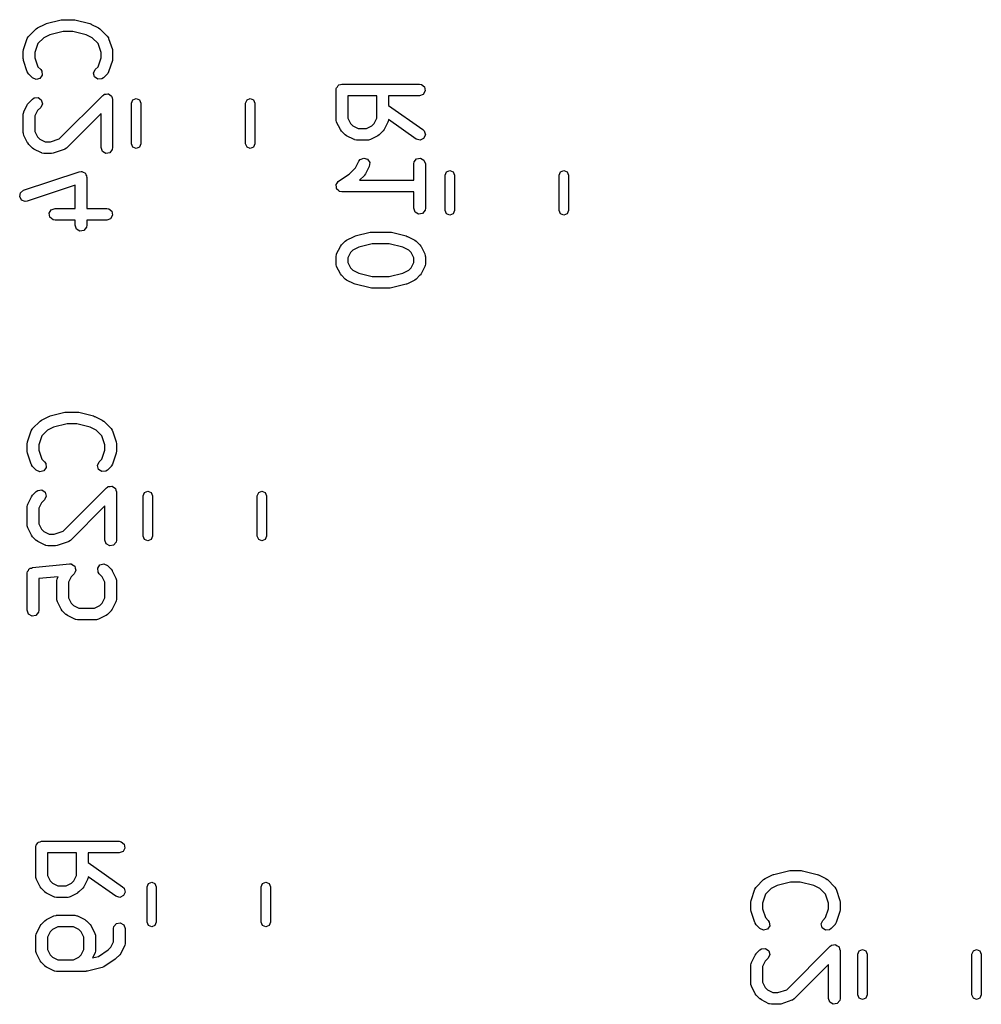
# Model space of a CAD drawing. Extents: x 65.6 to 125.7, y -80 to -28.3.
# Tile 10 of 12: x 113.3 to 125.7, y -53.8 to -41.1. Entities that reach past the tile are written whole.
import ezdxf

# ---------------------------------------------------------------- set-up
doc = ezdxf.new("R2010")
doc.units = 0
doc.layers.add('BLACK', color=7, linetype='CONTINUOUS')

msp = doc.modelspace()

# ---------------------------------------------------------------- linework, layer by layer
at = {"layer": 'BLACK', "linetype": 'CONTINUOUS'}
for p, q in [((113.547135, -41.216251), (113.642373, -41.168632)), ((113.642373, -41.168632), (113.654779, -41.164941)), ((113.654779, -41.164941), (113.657724, -41.162953)), ((113.657724, -41.162953), (113.8482, -41.115334)), ((113.8482, -41.115334), (113.863132, -41.11428)), ((113.863132, -41.11428), (113.86639, -41.113095)), ((113.86639, -41.113095), (114.009247, -41.113095)), ((114.009247, -41.113095), (114.023988, -41.115694)), ((114.023988, -41.115694), (114.027437, -41.115334)), ((114.027437, -41.115334), (114.217913, -41.162953)), ((114.217913, -41.162953), (114.229735, -41.168225)), ((114.229735, -41.168225), (114.233264, -41.168632)), ((114.233264, -41.168632), (114.328502, -41.216251)), ((113.432405, -41.325538), (113.527643, -41.2303)), ((113.527643, -41.2303), (113.546011, -41.217437)), ((113.546011, -41.217437), (113.547135, -41.216251)), ((113.70209, -41.306478), (113.625103, -41.344972)), ((113.875624, -41.263095), (113.70209, -41.306478)), ((114.000013, -41.263095), (113.875624, -41.263095)), ((114.173547, -41.306478), (114.000013, -41.263095)), ((114.250534, -41.344972), (114.173547, -41.306478)), ((114.328502, -41.216251), (114.346512, -41.229609)), ((114.346512, -41.229609), (114.347994, -41.2303)), ((114.347994, -41.2303), (114.443233, -41.325538)), ((113.366668, -41.497711), (113.414287, -41.354854)), ((113.414287, -41.354854), (113.426689, -41.331949)), ((113.426689, -41.331949), (113.43051, -41.329601)), ((113.43051, -41.329601), (113.432405, -41.325538)), ((113.55099, -41.419084), (113.512819, -41.533598)), ((113.625103, -41.344972), (113.55099, -41.419084)), ((114.324648, -41.419085), (114.250534, -41.344972)), ((114.362819, -41.533598), (114.324648, -41.419085)), ((114.443233, -41.325538), (114.458174, -41.346875)), ((114.458174, -41.346875), (114.458564, -41.351343)), ((114.458564, -41.351343), (114.461351, -41.354854)), ((114.461351, -41.354854), (114.50897, -41.49771)), ((113.362819, -41.521428), (113.366712, -41.499345)), ((113.362819, -41.616666), (113.362819, -41.521428)), ((113.366712, -41.499345), (113.366668, -41.497711)), ((113.512819, -41.533598), (113.512819, -41.604495)), ((114.362819, -41.604496), (114.362819, -41.533598)), ((114.50897, -41.49771), (114.512259, -41.51989)), ((114.512259, -41.51989), (114.512819, -41.521428)), ((114.512819, -41.521428), (114.512819, -41.616666)), ((113.363379, -41.618204), (113.362819, -41.616666)), ((113.366668, -41.640383), (113.363379, -41.618204)), ((113.414287, -41.78324), (113.366668, -41.640383)), ((113.512819, -41.604495), (113.55099, -41.719009)), ((114.324648, -41.719008), (114.362819, -41.604496)), ((114.50897, -41.640384), (114.461351, -41.78324)), ((114.512819, -41.616666), (114.508925, -41.638748)), ((114.508925, -41.638748), (114.50897, -41.640384)), ((113.417074, -41.786752), (113.414287, -41.78324)), ((113.417465, -41.791219), (113.417074, -41.786752)), ((113.432405, -41.812556), (113.417465, -41.791219)), ((113.480024, -41.860175), (113.432405, -41.812556)), ((113.55099, -41.719009), (113.58609, -41.754109)), ((113.58609, -41.754109), (113.60103, -41.775446)), ((113.60103, -41.775446), (113.605501, -41.826553)), ((114.267866, -41.800605), (114.289548, -41.754108)), ((114.281143, -41.85016), (114.267866, -41.800605)), ((114.289548, -41.754108), (114.324648, -41.719008)), ((114.443232, -41.812557), (114.395612, -41.860176)), ((114.445127, -41.808492), (114.443232, -41.812557)), ((114.448948, -41.806145), (114.445127, -41.808492)), ((114.461351, -41.78324), (114.448948, -41.806145)), ((113.52652, -41.881856), (113.480024, -41.860175)), ((113.576075, -41.868579), (113.52652, -41.881856)), ((113.605501, -41.826553), (113.576075, -41.868579)), ((114.323168, -41.879586), (114.281143, -41.85016)), ((114.374275, -41.875116), (114.323168, -41.879586)), ((114.395612, -41.860176), (114.374275, -41.875116)), ((117.44491, -41.948177), (117.463219, -41.941514)), ((117.463219, -41.941514), (118.463219, -41.941514)), ((118.463219, -41.941514), (118.488871, -41.946037)), ((114.428616, -42.070534), (114.450843, -42.066615)), ((114.450843, -42.066615), (114.453813, -42.068329)), ((114.453813, -42.068329), (114.457231, -42.068031)), ((114.457231, -42.068031), (114.475726, -42.080981)), ((117.388219, -42.016514), (117.389936, -42.006772)), ((117.388219, -42.397466), (117.388219, -42.016514)), ((117.389358, -42.00349), (117.391024, -42.000604)), ((117.389936, -42.006772), (117.389358, -42.00349)), ((117.391024, -42.000604), (117.392742, -41.990862)), ((117.392742, -41.990862), (117.405267, -41.975934)), ((117.405267, -41.975934), (117.41501, -41.959061)), ((117.41501, -41.959061), (117.421368, -41.956746)), ((117.421368, -41.956746), (117.425719, -41.951562)), ((117.425719, -41.951562), (117.44491, -41.948177)), ((118.488871, -41.946037), (118.528171, -41.979014)), ((118.53708, -42.029538), (118.511428, -42.073967)), ((118.528171, -41.979014), (118.53708, -42.029538)), ((113.418356, -42.202173), (113.431714, -42.184162)), ((113.431714, -42.184162), (113.432405, -42.182681)), ((113.432405, -42.182681), (113.480024, -42.135062)), ((113.480024, -42.135062), (113.501361, -42.120122)), ((113.501361, -42.120122), (113.552468, -42.115651)), ((113.552468, -42.115651), (113.594494, -42.145077)), ((113.607771, -42.194632), (113.58609, -42.241128)), ((113.594494, -42.145077), (113.607771, -42.194632)), ((113.825876, -42.646351), (114.384786, -42.087443)), ((114.384786, -42.087443), (114.398198, -42.07805)), ((114.398198, -42.07805), (114.400319, -42.075524)), ((114.400319, -42.075524), (114.402308, -42.075173)), ((114.402308, -42.075173), (114.406123, -42.072502)), ((114.406123, -42.072502), (114.428616, -42.070534)), ((114.475726, -42.080981), (114.495272, -42.092267)), ((114.495272, -42.092267), (114.496444, -42.095489)), ((114.496444, -42.095489), (114.499256, -42.097458)), ((114.499256, -42.097458), (114.505098, -42.119264)), ((114.505098, -42.119264), (114.512819, -42.140476)), ((114.512819, -42.140476), (114.512819, -42.759523)), ((114.755, -42.188748), (114.772574, -42.146322)), ((114.755, -42.711252), (114.755, -42.188748)), ((114.772574, -42.146322), (114.815, -42.128748)), ((114.815, -42.128748), (114.857426, -42.146322)), ((114.857426, -42.146322), (114.875, -42.188748)), ((114.875, -42.188748), (114.875, -42.711252)), ((116.225, -42.188748), (116.242574, -42.146322)), ((116.225, -42.711252), (116.225, -42.188748)), ((116.242574, -42.146322), (116.285, -42.128748)), ((116.285, -42.128748), (116.327426, -42.146322)), ((116.327426, -42.146322), (116.345, -42.188748)), ((116.345, -42.188748), (116.345, -42.711252)), ((117.912028, -42.091514), (117.538219, -42.091514)), ((117.538219, -42.091514), (117.538219, -42.379761)), ((117.912028, -42.379761), (117.912028, -42.091514)), ((118.463219, -42.091514), (118.062028, -42.091514)), ((118.062028, -42.091514), (118.062028, -42.215559)), ((118.511428, -42.073967), (118.463219, -42.091514)), ((113.362819, -42.330952), (113.367342, -42.3053)), ((113.367342, -42.3053), (113.370224, -42.301864)), ((113.370224, -42.301864), (113.370737, -42.297411)), ((113.370737, -42.297411), (113.418356, -42.202173)), ((113.547077, -42.280141), (113.512819, -42.348657)), ((113.58609, -42.241128), (113.547077, -42.280141)), ((114.362819, -42.321541), (113.919423, -42.764937)), ((114.362819, -42.759523), (114.362819, -42.321541)), ((118.062028, -42.215559), (118.506229, -42.5265)), ((113.362819, -42.569047), (113.362819, -42.330952)), ((113.512819, -42.348657), (113.512819, -42.551342)), ((117.389752, -42.401679), (117.388219, -42.397466)), ((117.388711, -42.40604), (117.389752, -42.401679)), ((117.396137, -42.431007), (117.388711, -42.40604)), ((117.443756, -42.526245), (117.396137, -42.431007)), ((117.538219, -42.379761), (117.572477, -42.448277)), ((117.572477, -42.448277), (117.602884, -42.478684)), ((117.847363, -42.478684), (117.87777, -42.448277)), ((117.87777, -42.448277), (117.912028, -42.379761)), ((118.05411, -42.431007), (118.006491, -42.526245)), ((118.054622, -42.426553), (118.05411, -42.431007)), ((118.057505, -42.423118), (118.054622, -42.426553)), ((118.06184, -42.398526), (118.057505, -42.423118)), ((118.42021, -42.649385), (118.06184, -42.398526)), ((113.364352, -42.57326), (113.362819, -42.569047)), ((113.363311, -42.577621), (113.364352, -42.57326)), ((113.512819, -42.551342), (113.547077, -42.619858)), ((117.444945, -42.52737), (117.443756, -42.526245)), ((117.457805, -42.545737), (117.444945, -42.52737)), ((117.505424, -42.593356), (117.457805, -42.545737)), ((117.602884, -42.478684), (117.6714, -42.512942)), ((117.6714, -42.512942), (117.778847, -42.512942)), ((117.778847, -42.512942), (117.847363, -42.478684)), ((117.992442, -42.545737), (117.944823, -42.593356)), ((117.993133, -42.544255), (117.992442, -42.545737)), ((118.006491, -42.526245), (117.993133, -42.544255)), ((118.506229, -42.5265), (118.52465, -42.544916)), ((118.52465, -42.544916), (118.537935, -42.594468)), ((113.370737, -42.602588), (113.363311, -42.577621)), ((113.418356, -42.697826), (113.370737, -42.602588)), ((113.419545, -42.698951), (113.418356, -42.697826)), ((113.432405, -42.717318), (113.419545, -42.698951)), ((113.547077, -42.619858), (113.577484, -42.650265)), ((113.577484, -42.650265), (113.646, -42.684523)), ((113.646, -42.684523), (113.711363, -42.684523)), ((113.711363, -42.684523), (113.825876, -42.646351)), ((117.506905, -42.594047), (117.505424, -42.593356)), ((117.524916, -42.607405), (117.506905, -42.594047)), ((117.620154, -42.655024), (117.524916, -42.607405)), ((117.624607, -42.655536), (117.620154, -42.655024)), ((117.628043, -42.658419), (117.624607, -42.655536)), ((117.653695, -42.662942), (117.628043, -42.658419)), ((117.796552, -42.662942), (117.653695, -42.662942)), ((117.800765, -42.661408), (117.796552, -42.662942)), ((117.805126, -42.66245), (117.800765, -42.661408)), ((117.830093, -42.655024), (117.805126, -42.66245)), ((117.925331, -42.607405), (117.830093, -42.655024)), ((117.926456, -42.606215), (117.925331, -42.607405)), ((117.944823, -42.593356), (117.926456, -42.606215)), ((118.469766, -42.662655), (118.42021, -42.649385)), ((118.51626, -42.640968), (118.469766, -42.662655)), ((118.537935, -42.594468), (118.51626, -42.640968)), ((113.480024, -42.764937), (113.432405, -42.717318)), ((113.481505, -42.765628), (113.480024, -42.764937)), ((113.499516, -42.778986), (113.481505, -42.765628)), ((113.594754, -42.826605), (113.499516, -42.778986)), ((113.599207, -42.827117), (113.594754, -42.826605)), ((113.602643, -42.83), (113.599207, -42.827117)), ((113.890107, -42.783055), (113.74725, -42.830674)), ((113.893619, -42.780267), (113.890107, -42.783055)), ((113.898086, -42.779877), (113.893619, -42.780267)), ((113.919423, -42.764937), (113.898086, -42.779877)), ((114.380366, -42.807732), (114.362819, -42.759523)), ((114.424795, -42.833384), (114.380366, -42.807732)), ((114.475319, -42.824475), (114.424795, -42.833384)), ((114.508296, -42.785175), (114.475319, -42.824475)), ((114.512819, -42.759523), (114.508296, -42.785175)), ((114.772574, -42.753678), (114.755, -42.711252)), ((114.815, -42.771252), (114.772574, -42.753678)), ((114.857426, -42.753678), (114.815, -42.771252)), ((114.875, -42.711252), (114.857426, -42.753678)), ((116.242574, -42.753678), (116.225, -42.711252)), ((116.285, -42.771252), (116.242574, -42.753678)), ((116.327426, -42.753678), (116.285, -42.771252)), ((116.345, -42.711252), (116.327426, -42.753678)), ((113.628295, -42.834523), (113.602643, -42.83)), ((113.723533, -42.834523), (113.628295, -42.834523)), ((113.725071, -42.833962), (113.723533, -42.834523)), ((113.74725, -42.830674), (113.725071, -42.833962)), ((117.639675, -43.019706), (117.681851, -42.935354)), ((117.681851, -42.935354), (117.697368, -42.914433)), ((117.697368, -42.914433), (117.744439, -42.89403)), ((117.744439, -42.89403), (117.793614, -42.908657)), ((117.793614, -42.908657), (117.82188, -42.95147)), ((117.82188, -42.95147), (117.816015, -43.002436)), ((118.388219, -42.968895), (118.392742, -42.943243)), ((118.392742, -42.943243), (118.425719, -42.903943)), ((118.425719, -42.903943), (118.476243, -42.895034)), ((118.476243, -42.895034), (118.520672, -42.920686)), ((118.520672, -42.920686), (118.538219, -42.968895)), ((113.366483, -43.30742), (114.080767, -43.069325)), ((114.080767, -43.069325), (114.106533, -43.065504)), ((114.106533, -43.065504), (114.111863, -43.06761)), ((114.111863, -43.06761), (114.117509, -43.066615)), ((114.117509, -43.066615), (114.135225, -43.076844)), ((114.135225, -43.076844), (114.154245, -43.084361)), ((117.558294, -43.101086), (117.639675, -43.019706)), ((117.816015, -43.002436), (117.768396, -43.097674)), ((118.388219, -43.179609), (118.388219, -42.968895)), ((118.538219, -42.968895), (118.538219, -43.540323)), ((118.792, -43.115436), (118.809574, -43.07301)), ((118.809574, -43.07301), (118.852, -43.055436)), ((118.852, -43.055436), (118.894426, -43.07301)), ((118.894426, -43.07301), (118.912, -43.115436)), ((120.262, -43.115436), (120.279574, -43.07301)), ((120.279574, -43.07301), (120.322, -43.055436)), ((120.322, -43.055436), (120.364426, -43.07301)), ((120.364426, -43.07301), (120.382, -43.115436)), ((114.154245, -43.084361), (114.156974, -43.089401)), ((114.156974, -43.089401), (114.161938, -43.092267)), ((114.161938, -43.092267), (114.168933, -43.111487)), ((114.168933, -43.111487), (114.178674, -43.129475)), ((114.178674, -43.129475), (114.177524, -43.13509)), ((114.177524, -43.13509), (114.179485, -43.140476)), ((114.179485, -43.140476), (114.179485, -43.541666)), ((117.404126, -43.216005), (117.41501, -43.197156)), ((117.41501, -43.197156), (117.419061, -43.195681)), ((117.419061, -43.195681), (117.421616, -43.192205)), ((117.421616, -43.192205), (117.558294, -43.101086)), ((117.754347, -43.117166), (117.691904, -43.179609)), ((117.691904, -43.179609), (118.388219, -43.179609)), ((117.755037, -43.115684), (117.754347, -43.117166)), ((117.768396, -43.097674), (117.755037, -43.115684)), ((118.792, -43.569564), (118.792, -43.115436)), ((118.912, -43.115436), (118.912, -43.569564)), ((120.262, -43.569564), (120.262, -43.115436)), ((120.382, -43.115436), (120.382, -43.569564)), ((113.326297, -43.339311), (113.366483, -43.30742)), ((114.029485, -43.244532), (113.413917, -43.449722)), ((114.029485, -43.541666), (114.029485, -43.244532)), ((117.389358, -43.241585), (117.391514, -43.237849)), ((117.393138, -43.263022), (117.389358, -43.241585)), ((117.391237, -43.233547), (117.404126, -43.216005)), ((117.391514, -43.237849), (117.391237, -43.233547)), ((117.394539, -43.284743), (117.393138, -43.263022)), ((117.397518, -43.287861), (117.394539, -43.284743)), ((117.398267, -43.292109), (117.397518, -43.287861)), ((117.414942, -43.306101), (117.398267, -43.292109)), ((117.429977, -43.32184), (117.414942, -43.306101)), ((117.434263, -43.322314), (117.429977, -43.32184)), ((117.437567, -43.325086), (117.434263, -43.322314)), ((117.463219, -43.329609), (117.437567, -43.325086)), ((118.388219, -43.329609), (117.463219, -43.329609)), ((118.388219, -43.540323), (118.388219, -43.329609)), ((113.316011, -43.389572), (113.326297, -43.339311)), ((113.34044, -43.434686), (113.316011, -43.389572)), ((113.388151, -43.453543), (113.34044, -43.434686)), ((113.413917, -43.449722), (113.388151, -43.453543)), ((113.697291, -43.603642), (113.722943, -43.559213)), ((113.722943, -43.559213), (113.771152, -43.541666)), ((113.771152, -43.541666), (114.029485, -43.541666)), ((114.179485, -43.541666), (114.437819, -43.541666)), ((114.437819, -43.541666), (114.463471, -43.546189)), ((114.463471, -43.546189), (114.502771, -43.579166)), ((114.502771, -43.579166), (114.51168, -43.62969)), ((118.405766, -43.588532), (118.388219, -43.540323)), ((118.450195, -43.614184), (118.405766, -43.588532)), ((118.533696, -43.565975), (118.500719, -43.605275)), ((118.538219, -43.540323), (118.533696, -43.565975)), ((118.809574, -43.61199), (118.792, -43.569564)), ((118.912, -43.569564), (118.894426, -43.61199)), ((120.279574, -43.61199), (120.262, -43.569564)), ((120.382, -43.569564), (120.364426, -43.61199)), ((113.7062, -43.654166), (113.697291, -43.603642)), ((113.7455, -43.687143), (113.7062, -43.654166)), ((113.771152, -43.691666), (113.7455, -43.687143)), ((114.029485, -43.691666), (113.771152, -43.691666)), ((114.029485, -43.759523), (114.029485, -43.691666)), ((114.437819, -43.691666), (114.179485, -43.691666)), ((114.179485, -43.691666), (114.179485, -43.759523)), ((114.486028, -43.674119), (114.437819, -43.691666)), ((114.51168, -43.62969), (114.486028, -43.674119)), ((118.500719, -43.605275), (118.450195, -43.614184)), ((118.852, -43.629564), (118.809574, -43.61199)), ((118.894426, -43.61199), (118.852, -43.629564)), ((120.322, -43.629564), (120.279574, -43.61199)), ((120.364426, -43.61199), (120.322, -43.629564)), ((114.047032, -43.807732), (114.029485, -43.759523)), ((114.091461, -43.833384), (114.047032, -43.807732)), ((114.141985, -43.824475), (114.091461, -43.833384)), ((114.174962, -43.785175), (114.141985, -43.824475)), ((114.179485, -43.759523), (114.174962, -43.785175)), ((117.457805, -44.0111), (117.505424, -43.963481)), ((117.505424, -43.963481), (117.52379, -43.950621)), ((117.52379, -43.950621), (117.524916, -43.949432)), ((117.524916, -43.949432), (117.620154, -43.901813)), ((117.620154, -43.901813), (117.63256, -43.898122)), ((117.63256, -43.898122), (117.635505, -43.896134)), ((117.635505, -43.896134), (117.825981, -43.848515)), ((117.825981, -43.848515), (117.840913, -43.847461)), ((117.840913, -43.847461), (117.844171, -43.846276)), ((117.844171, -43.846276), (118.082266, -43.846276)), ((118.082266, -43.846276), (118.097007, -43.848875)), ((118.097007, -43.848875), (118.100456, -43.848515)), ((118.100456, -43.848515), (118.290932, -43.896134)), ((118.290932, -43.896134), (118.302754, -43.901406)), ((118.302754, -43.901406), (118.306283, -43.901813)), ((118.306283, -43.901813), (118.401521, -43.949432)), ((118.401521, -43.949432), (118.419529, -43.962788)), ((118.419529, -43.962788), (118.421012, -43.96348)), ((118.421012, -43.96348), (118.468632, -44.011099)), ((117.396137, -44.12583), (117.443756, -44.030592)), ((117.443756, -44.030592), (117.457114, -44.012581)), ((117.457114, -44.012581), (117.457805, -44.0111)), ((117.602884, -44.078153), (117.572477, -44.10856)), ((117.679871, -44.039659), (117.602884, -44.078153)), ((117.853405, -43.996276), (117.679871, -44.039659)), ((118.073032, -43.996276), (117.853405, -43.996276)), ((118.246566, -44.039659), (118.073032, -43.996276)), ((118.323553, -44.078153), (118.246566, -44.039659)), ((118.353961, -44.10856), (118.323553, -44.078153)), ((118.468632, -44.011099), (118.481494, -44.029467)), ((118.481494, -44.029467), (118.482682, -44.030592)), ((118.482682, -44.030592), (118.530301, -44.12583)), ((117.388219, -44.159371), (117.392742, -44.133719)), ((117.388219, -44.254609), (117.388219, -44.159371)), ((117.392742, -44.133719), (117.395624, -44.130283)), ((117.395624, -44.130283), (117.396137, -44.12583)), ((117.572477, -44.10856), (117.538219, -44.177076)), ((117.538219, -44.177076), (117.538219, -44.236904)), ((118.388219, -44.177076), (118.353961, -44.10856)), ((118.388219, -44.236904), (118.388219, -44.177076)), ((118.530301, -44.12583), (118.537727, -44.150796)), ((118.537727, -44.150796), (118.536685, -44.155157)), ((118.536685, -44.155157), (118.538219, -44.159371)), ((118.538219, -44.159371), (118.538219, -44.254609)), ((117.389752, -44.258822), (117.388219, -44.254609)), ((117.388711, -44.263183), (117.389752, -44.258822)), ((117.396137, -44.28815), (117.388711, -44.263183)), ((117.443756, -44.383388), (117.396137, -44.28815)), ((117.538219, -44.236904), (117.572477, -44.30542)), ((117.572477, -44.30542), (117.602884, -44.335827)), ((117.602884, -44.335827), (117.679871, -44.37432)), ((118.246566, -44.37432), (118.323553, -44.335826)), ((118.323553, -44.335826), (118.353961, -44.305419)), ((118.353961, -44.305419), (118.388219, -44.236904)), ((118.530301, -44.28815), (118.482682, -44.383388)), ((118.530813, -44.283696), (118.530301, -44.28815)), ((118.533696, -44.280261), (118.530813, -44.283696)), ((118.538219, -44.254609), (118.533696, -44.280261)), ((117.444945, -44.384513), (117.443756, -44.383388)), ((117.457805, -44.40288), (117.444945, -44.384513)), ((117.505424, -44.450499), (117.457805, -44.40288)), ((117.506905, -44.45119), (117.505424, -44.450499)), ((117.524916, -44.464548), (117.506905, -44.45119)), ((117.620154, -44.512167), (117.524916, -44.464548)), ((117.679871, -44.37432), (117.853405, -44.417704)), ((117.853405, -44.417704), (118.073032, -44.417704)), ((118.073032, -44.417704), (118.246566, -44.37432)), ((118.401521, -44.464548), (118.306283, -44.512167)), ((118.402646, -44.463359), (118.401521, -44.464548)), ((118.421012, -44.4505), (118.402646, -44.463359)), ((118.468632, -44.402881), (118.421012, -44.4505)), ((118.469322, -44.401399), (118.468632, -44.402881)), ((118.482682, -44.383388), (118.469322, -44.401399)), ((117.623682, -44.512573), (117.620154, -44.512167)), ((117.635505, -44.517846), (117.623682, -44.512573)), ((117.825981, -44.565465), (117.635505, -44.517846)), ((117.829429, -44.565104), (117.825981, -44.565465)), ((117.844171, -44.567704), (117.829429, -44.565104)), ((118.082266, -44.567704), (117.844171, -44.567704)), ((118.085523, -44.566518), (118.082266, -44.567704)), ((118.100456, -44.565465), (118.085523, -44.566518)), ((118.290932, -44.517846), (118.100456, -44.565465)), ((118.293876, -44.515857), (118.290932, -44.517846)), ((118.306283, -44.512167), (118.293876, -44.515857)), ((113.597135, -46.266251), (113.692373, -46.218632)), ((113.692373, -46.218632), (113.704779, -46.214941)), ((113.704779, -46.214941), (113.707724, -46.212953)), ((113.707724, -46.212953), (113.8982, -46.165334)), ((113.8982, -46.165334), (113.913132, -46.16428)), ((113.913132, -46.16428), (113.91639, -46.163095)), ((113.91639, -46.163095), (114.059247, -46.163095)), ((114.059247, -46.163095), (114.073988, -46.165694)), ((114.073988, -46.165694), (114.077437, -46.165334)), ((114.077437, -46.165334), (114.267913, -46.212953)), ((114.267913, -46.212953), (114.279735, -46.218225)), ((114.279735, -46.218225), (114.283264, -46.218632)), ((114.283264, -46.218632), (114.378502, -46.266251)), ((113.48051, -46.379601), (113.482405, -46.375538)), ((113.482405, -46.375538), (113.577643, -46.2803)), ((113.577643, -46.2803), (113.596011, -46.267437)), ((113.596011, -46.267437), (113.597135, -46.266251)), ((113.75209, -46.356478), (113.675103, -46.394972)), ((113.925624, -46.313095), (113.75209, -46.356478)), ((114.050013, -46.313095), (113.925624, -46.313095)), ((114.223547, -46.356478), (114.050013, -46.313095)), ((114.300534, -46.394972), (114.223547, -46.356478)), ((114.378502, -46.266251), (114.396512, -46.279609)), ((114.396512, -46.279609), (114.397994, -46.2803)), ((114.397994, -46.2803), (114.493233, -46.375538)), ((114.493233, -46.375538), (114.508174, -46.396875)), ((113.416668, -46.547711), (113.464287, -46.404854)), ((113.464287, -46.404854), (113.476689, -46.381949)), ((113.476689, -46.381949), (113.48051, -46.379601)), ((113.60099, -46.469084), (113.562819, -46.583598)), ((113.675103, -46.394972), (113.60099, -46.469084)), ((114.374648, -46.469085), (114.300534, -46.394972)), ((114.412819, -46.583598), (114.374648, -46.469085)), ((114.508174, -46.396875), (114.508564, -46.401343)), ((114.508564, -46.401343), (114.511351, -46.404854)), ((114.511351, -46.404854), (114.55897, -46.54771)), ((113.412819, -46.571428), (113.416712, -46.549345)), ((113.412819, -46.666666), (113.412819, -46.571428)), ((113.416712, -46.549345), (113.416668, -46.547711)), ((113.562819, -46.583598), (113.562819, -46.654495)), ((114.412819, -46.654496), (114.412819, -46.583598)), ((114.55897, -46.54771), (114.562259, -46.56989)), ((114.562259, -46.56989), (114.562819, -46.571428)), ((114.562819, -46.571428), (114.562819, -46.666666)), ((113.413379, -46.668204), (113.412819, -46.666666)), ((113.416668, -46.690383), (113.413379, -46.668204)), ((113.464287, -46.83324), (113.416668, -46.690383)), ((113.562819, -46.654495), (113.60099, -46.769009)), ((114.374648, -46.769008), (114.412819, -46.654496)), ((114.55897, -46.690384), (114.511351, -46.83324)), ((114.562819, -46.666666), (114.558925, -46.688748)), ((114.558925, -46.688748), (114.55897, -46.690384)), ((113.467074, -46.836752), (113.464287, -46.83324)), ((113.467465, -46.841219), (113.467074, -46.836752)), ((113.482405, -46.862556), (113.467465, -46.841219)), ((113.530024, -46.910175), (113.482405, -46.862556)), ((113.60099, -46.769009), (113.63609, -46.804109)), ((113.655501, -46.876553), (113.626075, -46.918579)), ((113.63609, -46.804109), (113.65103, -46.825446)), ((113.65103, -46.825446), (113.655501, -46.876553)), ((114.317866, -46.850605), (114.339548, -46.804108)), ((114.331143, -46.90016), (114.317866, -46.850605)), ((114.339548, -46.804108), (114.374648, -46.769008)), ((114.493232, -46.862557), (114.445612, -46.910176)), ((114.495127, -46.858492), (114.493232, -46.862557)), ((114.498948, -46.856145), (114.495127, -46.858492)), ((114.511351, -46.83324), (114.498948, -46.856145)), ((113.57652, -46.931856), (113.530024, -46.910175)), ((113.626075, -46.918579), (113.57652, -46.931856)), ((114.373168, -46.929586), (114.331143, -46.90016)), ((114.424275, -46.925116), (114.373168, -46.929586)), ((114.445612, -46.910176), (114.424275, -46.925116)), ((113.875876, -47.696351), (114.434786, -47.137443)), ((114.434786, -47.137443), (114.448198, -47.12805)), ((114.448198, -47.12805), (114.450319, -47.125524)), ((114.450319, -47.125524), (114.452308, -47.125173)), ((114.452308, -47.125173), (114.456123, -47.122502)), ((114.456123, -47.122502), (114.478616, -47.120534)), ((114.478616, -47.120534), (114.500843, -47.116615)), ((114.500843, -47.116615), (114.503813, -47.118329)), ((114.503813, -47.118329), (114.507231, -47.118031)), ((114.507231, -47.118031), (114.525726, -47.130981)), ((114.525726, -47.130981), (114.545272, -47.142267)), ((113.420737, -47.347411), (113.468356, -47.252173)), ((113.468356, -47.252173), (113.481714, -47.234162)), ((113.481714, -47.234162), (113.482405, -47.232681)), ((113.482405, -47.232681), (113.530024, -47.185062)), ((113.530024, -47.185062), (113.551361, -47.170122)), ((113.551361, -47.170122), (113.602468, -47.165651)), ((113.602468, -47.165651), (113.644494, -47.195077)), ((113.657771, -47.244632), (113.63609, -47.291128)), ((113.644494, -47.195077), (113.657771, -47.244632)), ((114.545272, -47.142267), (114.546444, -47.145489)), ((114.546444, -47.145489), (114.549256, -47.147458)), ((114.549256, -47.147458), (114.555098, -47.169264)), ((114.555098, -47.169264), (114.562819, -47.190476)), ((114.562819, -47.190476), (114.562819, -47.809523)), ((114.905, -47.238748), (114.922574, -47.196322)), ((114.905, -47.761252), (114.905, -47.238748)), ((114.922574, -47.196322), (114.965, -47.178748)), ((114.965, -47.178748), (115.007426, -47.196322)), ((115.007426, -47.196322), (115.025, -47.238748)), ((115.025, -47.238748), (115.025, -47.761252)), ((116.375, -47.238748), (116.392574, -47.196322)), ((116.375, -47.761252), (116.375, -47.238748)), ((116.392574, -47.196322), (116.435, -47.178748)), ((116.435, -47.178748), (116.477426, -47.196322)), ((116.477426, -47.196322), (116.495, -47.238748)), ((116.495, -47.238748), (116.495, -47.761252)), ((113.412819, -47.380952), (113.417342, -47.3553)), ((113.412819, -47.619047), (113.412819, -47.380952)), ((113.417342, -47.3553), (113.420224, -47.351864)), ((113.420224, -47.351864), (113.420737, -47.347411)), ((113.597077, -47.330141), (113.562819, -47.398657)), ((113.63609, -47.291128), (113.597077, -47.330141)), ((114.412819, -47.371541), (113.969423, -47.814937)), ((114.412819, -47.809523), (114.412819, -47.371541)), ((113.562819, -47.398657), (113.562819, -47.601342)), ((113.414352, -47.62326), (113.412819, -47.619047)), ((113.413311, -47.627621), (113.414352, -47.62326)), ((113.420737, -47.652588), (113.413311, -47.627621)), ((113.562819, -47.601342), (113.597077, -47.669858)), ((113.468356, -47.747826), (113.420737, -47.652588)), ((113.469545, -47.748951), (113.468356, -47.747826)), ((113.482405, -47.767318), (113.469545, -47.748951)), ((113.530024, -47.814937), (113.482405, -47.767318)), ((113.597077, -47.669858), (113.627484, -47.700265)), ((113.627484, -47.700265), (113.696, -47.734523)), ((113.696, -47.734523), (113.761363, -47.734523)), ((113.761363, -47.734523), (113.875876, -47.696351)), ((114.922574, -47.803678), (114.905, -47.761252)), ((115.025, -47.761252), (115.007426, -47.803678)), ((116.392574, -47.803678), (116.375, -47.761252)), ((116.495, -47.761252), (116.477426, -47.803678)), ((113.531505, -47.815628), (113.530024, -47.814937)), ((113.549516, -47.828986), (113.531505, -47.815628)), ((113.644754, -47.876605), (113.549516, -47.828986)), ((113.649207, -47.877117), (113.644754, -47.876605)), ((113.652643, -47.88), (113.649207, -47.877117)), ((113.678295, -47.884523), (113.652643, -47.88)), ((113.773533, -47.884523), (113.678295, -47.884523)), ((113.775071, -47.883962), (113.773533, -47.884523)), ((113.79725, -47.880674), (113.775071, -47.883962)), ((113.940107, -47.833055), (113.79725, -47.880674)), ((113.943619, -47.830267), (113.940107, -47.833055)), ((113.948086, -47.829877), (113.943619, -47.830267)), ((113.969423, -47.814937), (113.948086, -47.829877)), ((114.430366, -47.857732), (114.412819, -47.809523)), ((114.474795, -47.883384), (114.430366, -47.857732)), ((114.525319, -47.874475), (114.474795, -47.883384)), ((114.558296, -47.835175), (114.525319, -47.874475)), ((114.562819, -47.809523), (114.558296, -47.835175)), ((114.965, -47.821252), (114.922574, -47.803678)), ((115.007426, -47.803678), (114.965, -47.821252)), ((116.435, -47.821252), (116.392574, -47.803678)), ((116.477426, -47.803678), (116.435, -47.821252)), ((113.480356, -48.163467), (113.956546, -48.115848)), ((113.956546, -48.115848), (113.982521, -48.117796)), ((113.982521, -48.117796), (113.982929, -48.118074)), ((113.982929, -48.118074), (113.98342, -48.118032)), ((113.98342, -48.118032), (114.004038, -48.132468)), ((114.004038, -48.132468), (114.024907, -48.146699)), ((114.024907, -48.146699), (114.02504, -48.147174)), ((114.02504, -48.147174), (114.025446, -48.147458)), ((114.025446, -48.147458), (114.031971, -48.171814)), ((114.320135, -48.171065), (114.349561, -48.129039)), ((114.349561, -48.129039), (114.399116, -48.115762)), ((114.399116, -48.115762), (114.445612, -48.137442)), ((114.445612, -48.137442), (114.493232, -48.185061)), ((113.412819, -48.238095), (113.413507, -48.234187)), ((113.412819, -48.714285), (113.412819, -48.238095)), ((113.413029, -48.232485), (113.414307, -48.229651)), ((113.413507, -48.234187), (113.413029, -48.232485)), ((113.414307, -48.229651), (113.417342, -48.212443)), ((113.417342, -48.212443), (113.42758, -48.200241)), ((113.42758, -48.200241), (113.434132, -48.185724)), ((113.434132, -48.185724), (113.443579, -48.181175)), ((113.443579, -48.181175), (113.450319, -48.173143)), ((113.450319, -48.173143), (113.466004, -48.170377)), ((113.466004, -48.170377), (113.480356, -48.163467)), ((114.017042, -48.243509), (113.978029, -48.282522)), ((114.01725, -48.243061), (114.017042, -48.243509)), ((114.017696, -48.242847), (114.01725, -48.243061)), ((114.028082, -48.219831), (114.017696, -48.242847)), ((114.038723, -48.197013), (114.028082, -48.219831)), ((114.031971, -48.171814), (114.038799, -48.196086)), ((114.038799, -48.196086), (114.038595, -48.196536)), ((114.038595, -48.196536), (114.038723, -48.197013)), ((114.324607, -48.222173), (114.320135, -48.171065)), ((114.339548, -48.24351), (114.324607, -48.222173)), ((114.378561, -48.282522), (114.339548, -48.24351)), ((114.493232, -48.185061), (114.506094, -48.203429)), ((114.506094, -48.203429), (114.507282, -48.204554)), ((114.507282, -48.204554), (114.554901, -48.299792)), ((113.811009, -48.28115), (113.562819, -48.305969)), ((113.562819, -48.305969), (113.562819, -48.714285)), ((113.793771, -48.333333), (113.798294, -48.307681)), ((113.793771, -48.571428), (113.793771, -48.333333)), ((113.798294, -48.307681), (113.801176, -48.304245)), ((113.801176, -48.304245), (113.801689, -48.299792)), ((113.801689, -48.299792), (113.811009, -48.28115)), ((113.978029, -48.282522), (113.943771, -48.351038)), ((113.943771, -48.351038), (113.943771, -48.553723)), ((114.412819, -48.351038), (114.378561, -48.282522)), ((114.412819, -48.553723), (114.412819, -48.351038)), ((114.554901, -48.299792), (114.562327, -48.324758)), ((114.562327, -48.324758), (114.561285, -48.329119)), ((114.561285, -48.329119), (114.562819, -48.333333)), ((114.562819, -48.333333), (114.562819, -48.571428)), ((113.795304, -48.575641), (113.793771, -48.571428)), ((113.794263, -48.580002), (113.795304, -48.575641)), ((113.801689, -48.604969), (113.794263, -48.580002)), ((113.849308, -48.700207), (113.801689, -48.604969)), ((113.943771, -48.553723), (113.978029, -48.622239)), ((113.978029, -48.622239), (114.008436, -48.652646)), ((114.008436, -48.652646), (114.076952, -48.686904)), ((114.279637, -48.686904), (114.348153, -48.652645)), ((114.348153, -48.652645), (114.378561, -48.622238)), ((114.378561, -48.622238), (114.412819, -48.553723)), ((114.554901, -48.604969), (114.507282, -48.700207)), ((114.555413, -48.600515), (114.554901, -48.604969)), ((114.558296, -48.59708), (114.555413, -48.600515)), ((114.562819, -48.571428), (114.558296, -48.59708)), ((113.430366, -48.762494), (113.412819, -48.714285)), ((113.474795, -48.788146), (113.430366, -48.762494)), ((113.525319, -48.779237), (113.474795, -48.788146)), ((113.558296, -48.739937), (113.525319, -48.779237)), ((113.562819, -48.714285), (113.558296, -48.739937)), ((113.850497, -48.701332), (113.849308, -48.700207)), ((113.863357, -48.719699), (113.850497, -48.701332)), ((113.910976, -48.767318), (113.863357, -48.719699)), ((113.912457, -48.768009), (113.910976, -48.767318)), ((113.930468, -48.781367), (113.912457, -48.768009)), ((114.025706, -48.828986), (113.930468, -48.781367)), ((114.076952, -48.686904), (114.279637, -48.686904)), ((114.426121, -48.781367), (114.330883, -48.828986)), ((114.427246, -48.780178), (114.426121, -48.781367)), ((114.445612, -48.767319), (114.427246, -48.780178)), ((114.493232, -48.7197), (114.445612, -48.767319)), ((114.493922, -48.718218), (114.493232, -48.7197)), ((114.507282, -48.700207), (114.493922, -48.718218)), ((114.030159, -48.829498), (114.025706, -48.828986)), ((114.033595, -48.832381), (114.030159, -48.829498)), ((114.059247, -48.836904), (114.033595, -48.832381)), ((114.297342, -48.836904), (114.059247, -48.836904)), ((114.301555, -48.83537), (114.297342, -48.836904)), ((114.305916, -48.836412), (114.301555, -48.83537)), ((114.330883, -48.828986), (114.305916, -48.836412)), ((113.555968, -51.702137), (113.560319, -51.696953)), ((113.560319, -51.696953), (113.57951, -51.693568)), ((113.57951, -51.693568), (113.597819, -51.686905)), ((113.597819, -51.686905), (114.597819, -51.686905)), ((114.597819, -51.686905), (114.623471, -51.691428)), ((114.623471, -51.691428), (114.662771, -51.724405)), ((113.522819, -51.761905), (113.524536, -51.752163)), ((113.522819, -52.142857), (113.522819, -51.761905)), ((113.523958, -51.748881), (113.525624, -51.745995)), ((113.524536, -51.752163), (113.523958, -51.748881)), ((113.525624, -51.745995), (113.527342, -51.736253)), ((113.527342, -51.736253), (113.539867, -51.721325)), ((113.539867, -51.721325), (113.54961, -51.704452)), ((113.54961, -51.704452), (113.555968, -51.702137)), ((114.646028, -51.819358), (114.597819, -51.836905)), ((114.67168, -51.774929), (114.646028, -51.819358)), ((114.662771, -51.724405), (114.67168, -51.774929)), ((114.046628, -51.836905), (113.672819, -51.836905)), ((113.672819, -51.836905), (113.672819, -52.125152)), ((114.046628, -52.125152), (114.046628, -51.836905)), ((114.597819, -51.836905), (114.196628, -51.836905)), ((114.196628, -51.836905), (114.196628, -51.96095)), ((114.196628, -51.96095), (114.640829, -52.271891)), ((123.022724, -52.112953), (123.2132, -52.065334)), ((123.2132, -52.065334), (123.228132, -52.06428)), ((123.228132, -52.06428), (123.23139, -52.063095)), ((123.23139, -52.063095), (123.374247, -52.063095)), ((123.374247, -52.063095), (123.388988, -52.065694)), ((123.388988, -52.065694), (123.392437, -52.065334)), ((123.392437, -52.065334), (123.582913, -52.112953)), ((113.524352, -52.14707), (113.522819, -52.142857)), ((113.523311, -52.151431), (113.524352, -52.14707)), ((113.530737, -52.176398), (113.523311, -52.151431)), ((113.578356, -52.271636), (113.530737, -52.176398)), ((113.672819, -52.125152), (113.707077, -52.193668)), ((113.707077, -52.193668), (113.737484, -52.224075)), ((113.981963, -52.224075), (114.01237, -52.193668)), ((114.01237, -52.193668), (114.046628, -52.125152)), ((114.18871, -52.176398), (114.141091, -52.271636)), ((114.189222, -52.171944), (114.18871, -52.176398)), ((114.192105, -52.168509), (114.189222, -52.171944)), ((114.19644, -52.143917), (114.192105, -52.168509)), ((114.55481, -52.394776), (114.19644, -52.143917)), ((122.797405, -52.275538), (122.892643, -52.1803)), ((122.892643, -52.1803), (122.911011, -52.167437)), ((122.911011, -52.167437), (122.912135, -52.166251)), ((122.912135, -52.166251), (123.007373, -52.118632)), ((123.007373, -52.118632), (123.019779, -52.114941)), ((123.019779, -52.114941), (123.022724, -52.112953)), ((123.582913, -52.112953), (123.594735, -52.118225)), ((123.594735, -52.118225), (123.598264, -52.118632)), ((123.598264, -52.118632), (123.693502, -52.166251)), ((123.693502, -52.166251), (123.711512, -52.179609)), ((123.711512, -52.179609), (123.712994, -52.1803)), ((123.712994, -52.1803), (123.808233, -52.275538)), ((113.579545, -52.272761), (113.578356, -52.271636)), ((113.592405, -52.291128), (113.579545, -52.272761)), ((113.640024, -52.338747), (113.592405, -52.291128)), ((113.737484, -52.224075), (113.806, -52.258333)), ((113.806, -52.258333), (113.913447, -52.258333)), ((113.913447, -52.258333), (113.981963, -52.224075)), ((114.127042, -52.291128), (114.079423, -52.338747)), ((114.127733, -52.289646), (114.127042, -52.291128)), ((114.141091, -52.271636), (114.127733, -52.289646)), ((114.640829, -52.271891), (114.65925, -52.290307)), ((114.65925, -52.290307), (114.672535, -52.339859)), ((114.955, -52.272936), (114.972574, -52.23051)), ((114.955, -52.727064), (114.955, -52.272936)), ((114.972574, -52.23051), (115.015, -52.212936)), ((115.015, -52.212936), (115.057426, -52.23051)), ((115.057426, -52.23051), (115.075, -52.272936)), ((115.075, -52.272936), (115.075, -52.727064)), ((116.425, -52.272936), (116.442574, -52.23051)), ((116.425, -52.727064), (116.425, -52.272936)), ((116.442574, -52.23051), (116.485, -52.212936)), ((116.485, -52.212936), (116.527426, -52.23051)), ((116.527426, -52.23051), (116.545, -52.272936)), ((116.545, -52.272936), (116.545, -52.727064)), ((122.731668, -52.447711), (122.779287, -52.304854)), ((122.779287, -52.304854), (122.791689, -52.281949)), ((122.791689, -52.281949), (122.79551, -52.279601)), ((122.79551, -52.279601), (122.797405, -52.275538)), ((122.990103, -52.294972), (122.91599, -52.369084)), ((123.06709, -52.256478), (122.990103, -52.294972)), ((123.240624, -52.213095), (123.06709, -52.256478)), ((123.365013, -52.213095), (123.240624, -52.213095)), ((123.538547, -52.256478), (123.365013, -52.213095)), ((123.615534, -52.294972), (123.538547, -52.256478)), ((123.689648, -52.369085), (123.615534, -52.294972)), ((123.808233, -52.275538), (123.823174, -52.296875)), ((123.823174, -52.296875), (123.823564, -52.301343)), ((123.823564, -52.301343), (123.826351, -52.304854)), ((123.826351, -52.304854), (123.87397, -52.44771)), ((113.641505, -52.339438), (113.640024, -52.338747)), ((113.659516, -52.352796), (113.641505, -52.339438)), ((113.754754, -52.400415), (113.659516, -52.352796)), ((113.759207, -52.400927), (113.754754, -52.400415)), ((113.762643, -52.40381), (113.759207, -52.400927)), ((113.788295, -52.408333), (113.762643, -52.40381)), ((113.931152, -52.408333), (113.788295, -52.408333)), ((113.935365, -52.406799), (113.931152, -52.408333)), ((113.939726, -52.407841), (113.935365, -52.406799)), ((113.964693, -52.400415), (113.939726, -52.407841)), ((114.059931, -52.352796), (113.964693, -52.400415)), ((114.061056, -52.351606), (114.059931, -52.352796)), ((114.079423, -52.338747), (114.061056, -52.351606)), ((114.604366, -52.408046), (114.55481, -52.394776)), ((114.65086, -52.386359), (114.604366, -52.408046)), ((114.672535, -52.339859), (114.65086, -52.386359)), ((122.727819, -52.471428), (122.731712, -52.449345)), ((122.731712, -52.449345), (122.731668, -52.447711)), ((122.91599, -52.369084), (122.877819, -52.483598)), ((123.727819, -52.483598), (123.689648, -52.369085)), ((123.87397, -52.44771), (123.877259, -52.46989)), ((122.727819, -52.566666), (122.727819, -52.471428)), ((122.728379, -52.568204), (122.727819, -52.566666)), ((122.731668, -52.590383), (122.728379, -52.568204)), ((122.877819, -52.483598), (122.877819, -52.554495)), ((122.877819, -52.554495), (122.91599, -52.669009)), ((123.689648, -52.669008), (123.727819, -52.554496)), ((123.727819, -52.554496), (123.727819, -52.483598)), ((123.877819, -52.566666), (123.873925, -52.588748)), ((123.877259, -52.46989), (123.877819, -52.471428)), ((123.877819, -52.471428), (123.877819, -52.566666)), ((113.592405, -52.756491), (113.640024, -52.708872)), ((113.640024, -52.708872), (113.65839, -52.696012)), ((113.65839, -52.696012), (113.659516, -52.694823)), ((113.659516, -52.694823), (113.754754, -52.647204)), ((113.754754, -52.647204), (113.77972, -52.639778)), ((113.77972, -52.639778), (113.784081, -52.640819)), ((113.784081, -52.640819), (113.788295, -52.639286)), ((113.788295, -52.639286), (114.02639, -52.639286)), ((114.02639, -52.639286), (114.052042, -52.643809)), ((114.052042, -52.643809), (114.055477, -52.646691)), ((114.055477, -52.646691), (114.059931, -52.647204)), ((114.059931, -52.647204), (114.155169, -52.694823)), ((114.155169, -52.694823), (114.173179, -52.708181)), ((114.173179, -52.708181), (114.174661, -52.708872)), ((114.174661, -52.708872), (114.22228, -52.756491)), ((122.779287, -52.73324), (122.731668, -52.590383)), ((122.91599, -52.669009), (122.95109, -52.704109)), ((122.95109, -52.704109), (122.96603, -52.725446)), ((123.632866, -52.750605), (123.654548, -52.704108)), ((123.654548, -52.704108), (123.689648, -52.669008)), ((123.87397, -52.590384), (123.826351, -52.73324)), ((123.873925, -52.588748), (123.87397, -52.590384)), ((113.530737, -52.871221), (113.578356, -52.775983)), ((113.578356, -52.775983), (113.591714, -52.757972)), ((113.591714, -52.757972), (113.592405, -52.756491)), ((113.737484, -52.823544), (113.707077, -52.853951)), ((113.806, -52.789286), (113.737484, -52.823544)), ((114.008685, -52.789286), (113.806, -52.789286)), ((114.077201, -52.823544), (114.008685, -52.789286)), ((114.107608, -52.853951), (114.077201, -52.823544)), ((114.22228, -52.756491), (114.235139, -52.774857)), ((114.235139, -52.774857), (114.236329, -52.775983)), ((114.236329, -52.775983), (114.283948, -52.871221)), ((114.522819, -52.809524), (114.527342, -52.783872)), ((114.522819, -52.982295), (114.522819, -52.809524)), ((114.527342, -52.783872), (114.560319, -52.744572)), ((114.560319, -52.744572), (114.610843, -52.735663)), ((114.610843, -52.735663), (114.655272, -52.761315)), ((114.655272, -52.761315), (114.672819, -52.809524)), ((114.672819, -52.809524), (114.672819, -53)), ((114.972574, -52.76949), (114.955, -52.727064)), ((115.015, -52.787064), (114.972574, -52.76949)), ((115.057426, -52.76949), (115.015, -52.787064)), ((115.075, -52.727064), (115.057426, -52.76949)), ((116.442574, -52.76949), (116.425, -52.727064)), ((116.485, -52.787064), (116.442574, -52.76949)), ((116.527426, -52.76949), (116.485, -52.787064)), ((116.545, -52.727064), (116.527426, -52.76949)), ((122.782074, -52.736752), (122.779287, -52.73324)), ((122.782465, -52.741219), (122.782074, -52.736752)), ((122.797405, -52.762556), (122.782465, -52.741219)), ((122.845024, -52.810175), (122.797405, -52.762556)), ((122.89152, -52.831856), (122.845024, -52.810175)), ((122.941075, -52.818579), (122.89152, -52.831856)), ((122.970501, -52.776553), (122.941075, -52.818579)), ((122.96603, -52.725446), (122.970501, -52.776553)), ((123.646143, -52.80016), (123.632866, -52.750605)), ((123.688168, -52.829586), (123.646143, -52.80016)), ((123.739275, -52.825116), (123.688168, -52.829586)), ((123.760612, -52.810176), (123.739275, -52.825116)), ((123.808232, -52.762557), (123.760612, -52.810176)), ((123.810127, -52.758492), (123.808232, -52.762557)), ((123.813948, -52.756145), (123.810127, -52.758492)), ((123.826351, -52.73324), (123.813948, -52.756145)), ((113.522819, -52.904762), (113.527342, -52.87911)), ((113.522819, -53.095238), (113.522819, -52.904762)), ((113.527342, -52.87911), (113.530224, -52.875674)), ((113.530224, -52.875674), (113.530737, -52.871221)), ((113.707077, -52.853951), (113.672819, -52.922467)), ((113.672819, -52.922467), (113.672819, -53.077533)), ((114.141866, -52.922467), (114.107608, -52.853951)), ((114.141866, -53.077533), (114.141866, -52.922467)), ((114.283948, -52.871221), (114.291374, -52.896187)), ((114.291374, -52.896187), (114.290332, -52.900548)), ((114.290332, -52.900548), (114.291866, -52.904762)), ((114.291866, -52.904762), (114.291866, -53.095238)), ((113.672819, -53.077533), (113.707077, -53.146049)), ((114.107608, -53.146049), (114.141866, -53.077533)), ((114.328929, -53.168484), (114.454798, -53.084572)), ((114.454798, -53.084572), (114.488561, -53.05081)), ((114.488561, -53.05081), (114.522819, -52.982295)), ((114.664901, -53.033541), (114.617282, -53.128779)), ((114.665413, -53.029087), (114.664901, -53.033541)), ((114.668296, -53.025652), (114.665413, -53.029087)), ((114.672819, -53), (114.668296, -53.025652)), ((122.797405, -53.132681), (122.845024, -53.085062)), ((122.845024, -53.085062), (122.866361, -53.070122)), ((122.866361, -53.070122), (122.917468, -53.065651)), ((122.917468, -53.065651), (122.959494, -53.095077)), ((123.190876, -53.596351), (123.749786, -53.037443)), ((123.749786, -53.037443), (123.763198, -53.02805)), ((123.763198, -53.02805), (123.765319, -53.025524)), ((123.765319, -53.025524), (123.767308, -53.025173)), ((123.767308, -53.025173), (123.771123, -53.022502)), ((123.771123, -53.022502), (123.793616, -53.020534)), ((123.793616, -53.020534), (123.815843, -53.016615)), ((123.815843, -53.016615), (123.818813, -53.018329)), ((123.818813, -53.018329), (123.822231, -53.018031)), ((123.822231, -53.018031), (123.840726, -53.030981)), ((123.840726, -53.030981), (123.860272, -53.042267)), ((123.860272, -53.042267), (123.861444, -53.045489)), ((123.861444, -53.045489), (123.864256, -53.047458)), ((123.864256, -53.047458), (123.870098, -53.069264)), ((123.870098, -53.069264), (123.877819, -53.090476)), ((123.877819, -53.090476), (123.877819, -53.709523)), ((124.122574, -53.096322), (124.165, -53.078748)), ((124.165, -53.078748), (124.207426, -53.096322)), ((125.592574, -53.096322), (125.635, -53.078748)), ((125.635, -53.078748), (125.677426, -53.096322)), ((113.524352, -53.099451), (113.522819, -53.095238)), ((113.523311, -53.103812), (113.524352, -53.099451)), ((113.530737, -53.128779), (113.523311, -53.103812)), ((113.578356, -53.224017), (113.530737, -53.128779)), ((113.707077, -53.146049), (113.737484, -53.176456)), ((113.737484, -53.176456), (113.806, -53.210714)), ((113.806, -53.210714), (114.008685, -53.210714)), ((114.008685, -53.210714), (114.077201, -53.176456)), ((114.077201, -53.176456), (114.107608, -53.146049)), ((114.283948, -53.128779), (114.254833, -53.187009)), ((114.254833, -53.187009), (114.328929, -53.168484)), ((114.28446, -53.124325), (114.283948, -53.128779)), ((114.287343, -53.12089), (114.28446, -53.124325)), ((114.291866, -53.095238), (114.287343, -53.12089)), ((114.544183, -53.205261), (114.401326, -53.300499)), ((114.546252, -53.202444), (114.544183, -53.205261)), ((114.555612, -53.195891), (114.546252, -53.202444)), ((114.603232, -53.148272), (114.555612, -53.195891)), ((114.603922, -53.14679), (114.603232, -53.148272)), ((114.617282, -53.128779), (114.603922, -53.14679)), ((122.735737, -53.247411), (122.783356, -53.152173)), ((122.783356, -53.152173), (122.796714, -53.134162)), ((122.796714, -53.134162), (122.797405, -53.132681)), ((122.95109, -53.191128), (122.912077, -53.230141)), ((122.972771, -53.144632), (122.95109, -53.191128)), ((122.959494, -53.095077), (122.972771, -53.144632)), ((124.105, -53.138748), (124.122574, -53.096322)), ((124.105, -53.661252), (124.105, -53.138748)), ((124.207426, -53.096322), (124.225, -53.138748)), ((124.225, -53.138748), (124.225, -53.661252)), ((125.575, -53.138748), (125.592574, -53.096322)), ((125.575, -53.661252), (125.575, -53.138748)), ((125.677426, -53.096322), (125.695, -53.138748)), ((125.695, -53.138748), (125.695, -53.661252)), ((113.579545, -53.225142), (113.578356, -53.224017)), ((113.592405, -53.243509), (113.579545, -53.225142)), ((113.640024, -53.291128), (113.592405, -53.243509)), ((113.641505, -53.291819), (113.640024, -53.291128)), ((113.659516, -53.305177), (113.641505, -53.291819)), ((113.754754, -53.352796), (113.659516, -53.305177)), ((114.377913, -53.310856), (114.187437, -53.358475)), ((114.378268, -53.310616), (114.377913, -53.310856)), ((114.401326, -53.300499), (114.378268, -53.310616)), ((122.727819, -53.280952), (122.732342, -53.2553)), ((122.727819, -53.519047), (122.727819, -53.280952)), ((122.732342, -53.2553), (122.735224, -53.251864)), ((122.735224, -53.251864), (122.735737, -53.247411)), ((122.912077, -53.230141), (122.877819, -53.298657)), ((122.877819, -53.298657), (122.877819, -53.501342)), ((123.727819, -53.271541), (123.284423, -53.714937)), ((123.727819, -53.709523), (123.727819, -53.271541)), ((113.759207, -53.353308), (113.754754, -53.352796)), ((113.762643, -53.356191), (113.759207, -53.353308)), ((113.788295, -53.360714), (113.762643, -53.356191)), ((114.169247, -53.360714), (113.788295, -53.360714)), ((114.172504, -53.359528), (114.169247, -53.360714)), ((114.187437, -53.358475), (114.172504, -53.359528)), ((122.729352, -53.52326), (122.727819, -53.519047)), ((122.728311, -53.527621), (122.729352, -53.52326)), ((122.735737, -53.552588), (122.728311, -53.527621)), ((122.783356, -53.647826), (122.735737, -53.552588)), ((122.877819, -53.501342), (122.912077, -53.569858)), ((122.912077, -53.569858), (122.942484, -53.600265)), ((123.076363, -53.634523), (123.190876, -53.596351)), ((122.784545, -53.648951), (122.783356, -53.647826)), ((122.797405, -53.667318), (122.784545, -53.648951)), ((122.845024, -53.714937), (122.797405, -53.667318)), ((122.846505, -53.715628), (122.845024, -53.714937)), ((122.864516, -53.728986), (122.846505, -53.715628)), ((122.942484, -53.600265), (123.011, -53.634523)), ((123.011, -53.634523), (123.076363, -53.634523)), ((123.284423, -53.714937), (123.263086, -53.729877)), ((123.745366, -53.757732), (123.727819, -53.709523)), ((123.877819, -53.709523), (123.873296, -53.735175)), ((124.122574, -53.703678), (124.105, -53.661252)), ((124.165, -53.721252), (124.122574, -53.703678)), ((124.207426, -53.703678), (124.165, -53.721252)), ((124.225, -53.661252), (124.207426, -53.703678)), ((125.592574, -53.703678), (125.575, -53.661252)), ((125.635, -53.721252), (125.592574, -53.703678)), ((125.677426, -53.703678), (125.635, -53.721252)), ((125.695, -53.661252), (125.677426, -53.703678)), ((122.959754, -53.776605), (122.864516, -53.728986)), ((122.964207, -53.777117), (122.959754, -53.776605)), ((122.967643, -53.78), (122.964207, -53.777117)), ((122.993295, -53.784523), (122.967643, -53.78)), ((123.088533, -53.784523), (122.993295, -53.784523)), ((123.090071, -53.783962), (123.088533, -53.784523)), ((123.11225, -53.780674), (123.090071, -53.783962)), ((123.255107, -53.733055), (123.11225, -53.780674)), ((123.258619, -53.730267), (123.255107, -53.733055)), ((123.263086, -53.729877), (123.258619, -53.730267)), ((123.789795, -53.783384), (123.745366, -53.757732)), ((123.840319, -53.774475), (123.789795, -53.783384)), ((123.873296, -53.735175), (123.840319, -53.774475))]:
    msp.add_line(p, q, dxfattribs=at)

doc.saveas('drawing.dxf')
